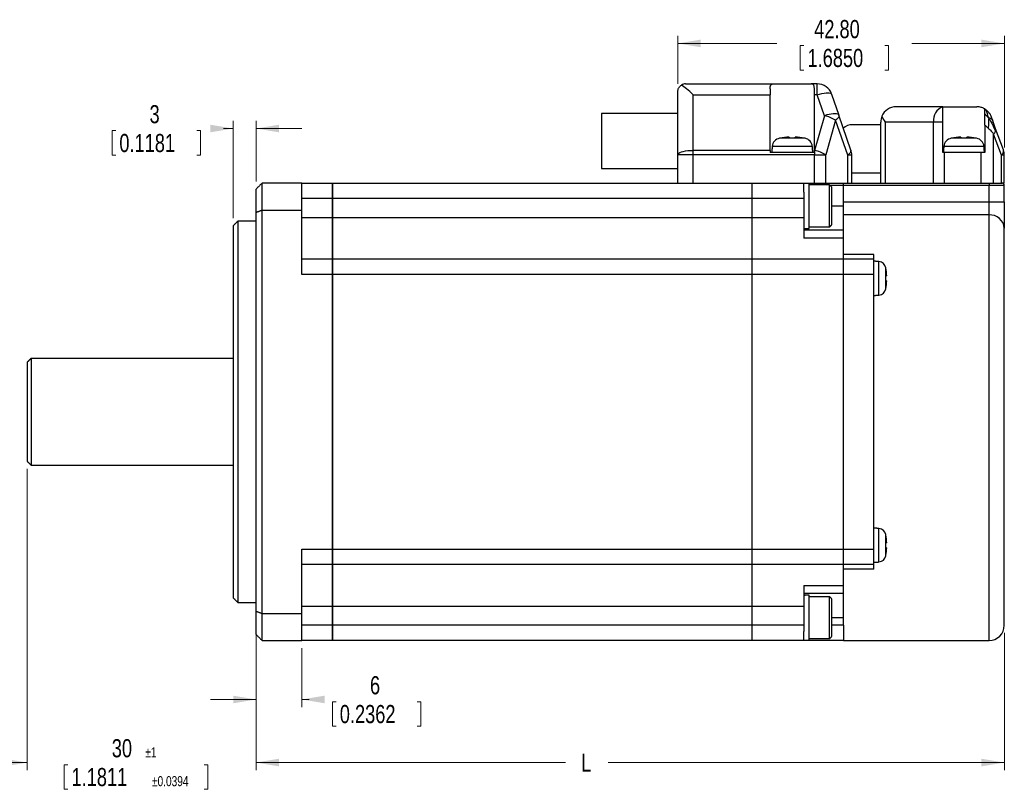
# Model space of a CAD drawing. Header units: millimetres. Extents: x 11 to 421, y 5 to 275.
# Tile 8 of 10: x 146 to 275, y 83 to 184. Entities that reach past the tile are written whole.
import ezdxf

# ---------------------------------------------------------------- set-up
doc = ezdxf.new("R2010")
doc.units = ezdxf.units.MM
doc.styles.add('SLDTEXTSTYLE0', font='TXT', dxfattribs={"width": 0.75})
doc.dimstyles.new('SLDDIMSTYLE0', dxfattribs={"dimtxt": 2.38125, "dimasz": 3, "dimexe": 0, "dimexo": 0.0625, "dimgap": 0.595313, "dimtad": 0, "dimrnd": 1e-09, "dimzin": 12, "dimdsep": 46, "dimtxsty": 'SLDTEXTSTYLE0', "dimsah": 1, "dimcen": 0.09, "dimadec": 0, "dimazin": 0, "dimtol": 1, "dimtp": 1, "dimtm": 1, "dimtfac": 1, "dimtofl": 0, "dimtmove": 0, "dimatfit": 3, "dimfxl": 1, "dimtolj": 1, "dimarcsym": 0})
doc.dimstyles.new('SLDDIMSTYLE1', dxfattribs={"dimtxt": 2.38125, "dimasz": 3, "dimexe": 0, "dimexo": 0.0625, "dimgap": 0.595313, "dimtad": 0, "dimdec": 1, "dimrnd": 1e-09, "dimzin": 12, "dimdsep": 46, "dimtxsty": 'SLDTEXTSTYLE0', "dimsah": 1, "dimcen": 0.09, "dimadec": 0, "dimazin": 0, "dimtol": 1, "dimtp": 1, "dimtm": 1, "dimtfac": 1, "dimtdec": 1, "dimtofl": 0, "dimtmove": 0, "dimatfit": 3, "dimfxl": 1, "dimtolj": 1, "dimtzin": 12, "dimarcsym": 0})
doc.dimstyles.new('SLDDIMSTYLE2', dxfattribs={"dimtxt": 2.38125, "dimasz": 3, "dimexe": 0, "dimexo": 0.0625, "dimgap": 0.595313, "dimtad": 0, "dimrnd": 1e-09, "dimzin": 12, "dimdsep": 46, "dimtxsty": 'SLDTEXTSTYLE0', "dimsah": 1, "dimcen": 0.09, "dimadec": 0, "dimazin": 0, "dimtfac": 1, "dimtofl": 0, "dimtmove": 0, "dimatfit": 3, "dimfxl": 1, "dimtolj": 1, "dimtzin": 12, "dimarcsym": 0})
doc.dimstyles.new('SLDDIMSTYLE3', dxfattribs={"dimtxt": 2.38125, "dimasz": 3, "dimexe": 0, "dimexo": 0.0625, "dimgap": 0.595313, "dimtad": 0, "dimrnd": 1e-09, "dimzin": 4, "dimdsep": 46, "dimtxsty": 'SLDTEXTSTYLE0', "dimsah": 1, "dimcen": 0.09, "dimadec": 0, "dimazin": 0, "dimtfac": 1, "dimtofl": 0, "dimtmove": 0, "dimatfit": 3, "dimfxl": 1, "dimtolj": 1, "dimtzin": 12, "dimarcsym": 0})

# ---------------------------------------------------------------- blocks, each defined once
blk = doc.blocks.new('*D5')
at = {"color": 7, "linetype": 'Continuous', "lineweight": 0}
for p, q in [((147.07, 125.06), (147.07, 85.56)), ((177.07, 105.41), (177.07, 85.56)), ((147.07, 86.56), (141.07, 86.56)), ((177.07, 86.56), (183.07, 86.56)), ((151.9, 86.28), (151.9, 83.06)), ((151.9, 86.28), (152.39, 86.28)), ((170.72, 86.28), (170.24, 86.28)), ((170.72, 86.28), (170.72, 83.06)), ((151.9, 83.06), (152.39, 83.06)), ((170.72, 83.06), (170.24, 83.06))]:
    blk.add_line(p, q, dxfattribs=at)
for points in [[(147.07, 86.56), (144.07, 87.06), (144.07, 86.06)], [(177.07, 86.56), (180.07, 86.06), (180.07, 87.06)]]:
    blk.add_solid(points, dxfattribs=at)
at = {"color": 7, "linetype": 'Continuous', "lineweight": 0, "attachment_point": 1, "style": 'SLDTEXTSTYLE0'}
for s, insert, char_height in [('30', (158.15, 89.63), 2.381), ('±1', (162.54, 88.56), 1.323), ('1.1811', (152.87, 85.85), 2.381), ('±0.0394', (163.42, 84.78), 1.323)]:
    blk.add_mtext(s, dxfattribs=dict(at, insert=insert, char_height=char_height))
blk = doc.blocks.new('*D6')
at = {"color": 7, "linetype": 'Continuous', "lineweight": 0}
for p, q in [((177.07, 105.41), (177.07, 85.56)), ((275.17, 103.56), (275.17, 85.56)), ((177.07, 86.56), (217.63, 86.56)), ((275.17, 86.56), (223.24, 86.56))]:
    blk.add_line(p, q, dxfattribs=at)
for points in [[(177.07, 86.56), (180.07, 86.06), (180.07, 87.06)], [(275.17, 86.56), (272.17, 87.06), (272.17, 86.06)]]:
    blk.add_solid(points, dxfattribs=at)
at = {"color": 7, "linetype": 'Continuous', "lineweight": 0, "insert": (219.7, 87.74), "char_height": 2.38, "attachment_point": 1, "style": 'SLDTEXTSTYLE0'}
blk.add_mtext('L', dxfattribs=at)
blk = doc.blocks.new('*D7')
at = {"color": 7, "linetype": 'Continuous', "lineweight": 0}
for p, q in [((177.07, 105.41), (177.07, 93.83)), ((183.07, 101.56), (183.07, 93.83)), ((177.07, 94.83), (171.07, 94.83)), ((183.07, 94.83), (184.04, 94.83)), ((187.07, 94.54), (187.07, 91.33)), ((187.07, 94.54), (187.55, 94.54)), ((198.68, 94.54), (198.19, 94.54)), ((198.68, 94.54), (198.68, 91.33)), ((187.07, 91.33), (187.55, 91.33)), ((198.68, 91.33), (198.19, 91.33))]:
    blk.add_line(p, q, dxfattribs=at)
for points in [[(177.07, 94.83), (174.07, 95.33), (174.07, 94.33)], [(183.07, 94.83), (186.07, 94.33), (186.07, 95.33)]]:
    blk.add_solid(points, dxfattribs=at)
at = {"color": 7, "linetype": 'Continuous', "lineweight": 0, "attachment_point": 1, "style": 'SLDTEXTSTYLE0'}
for s, insert, char_height in [('6', (192, 97.89), 2.38), ('0.2362', (188.04, 94.11), 2.381)]:
    blk.add_mtext(s, dxfattribs=dict(at, insert=insert, char_height=char_height))
blk = doc.blocks.new('*D8')
at = {"color": 7, "linetype": 'Continuous', "lineweight": 0}
for p, q in [((174.07, 157.96), (174.07, 170.71)), ((177.07, 162.76), (177.07, 170.71)), ((158.18, 169.43), (158.18, 166.22)), ((158.18, 169.43), (158.66, 169.43)), ((169.78, 169.43), (169.3, 169.43)), ((169.78, 169.43), (169.78, 166.22)), ((174.07, 169.71), (172.81, 169.71)), ((177.07, 169.71), (183.07, 169.71)), ((158.18, 166.22), (158.66, 166.22)), ((169.78, 166.22), (169.3, 166.22))]:
    blk.add_line(p, q, dxfattribs=at)
for points in [[(174.07, 169.71), (171.07, 170.21), (171.07, 169.21)], [(177.07, 169.71), (180.07, 169.21), (180.07, 170.21)]]:
    blk.add_solid(points, dxfattribs=at)
at = {"color": 7, "linetype": 'Continuous', "lineweight": 0, "attachment_point": 1, "style": 'SLDTEXTSTYLE0'}
for s, insert, char_height in [('3', (163.1, 172.78), 2.38), ('0.1181', (159.14, 169), 2.381)]:
    blk.add_mtext(s, dxfattribs=dict(at, insert=insert, char_height=char_height))
blk = doc.blocks.new('*D9')
at = {"color": 7, "linetype": 'Continuous', "lineweight": 0}
for p, q in [((232.37, 175.56), (232.37, 181.87)), ((232.37, 180.87), (245.35, 180.87)), ((275.17, 180.87), (263.03, 180.87)), ((275.17, 167.21), (275.17, 181.87)), ((248.39, 180.59), (248.39, 177.37)), ((248.39, 180.59), (248.87, 180.59)), ((259.99, 180.59), (259.51, 180.59)), ((259.99, 180.59), (259.99, 177.37)), ((248.39, 177.37), (248.87, 177.37)), ((259.99, 177.37), (259.51, 177.37))]:
    blk.add_line(p, q, dxfattribs=at)
for points in [[(232.37, 180.87), (235.37, 180.37), (235.37, 181.37)], [(275.17, 180.87), (272.17, 181.37), (272.17, 180.37)]]:
    blk.add_solid(points, dxfattribs=at)
at = {"color": 7, "linetype": 'Continuous', "lineweight": 0, "char_height": 2.381, "attachment_point": 1, "style": 'SLDTEXTSTYLE0'}
for s, insert in [('42.80', (250.24, 183.94)), ('1.6850', (249.36, 180.16))]:
    blk.add_mtext(s, dxfattribs=dict(at, insert=insert))

msp = doc.modelspace()

# ---------------------------------------------------------------- linework, layer by layer
at = {"color": 7, "linetype": 'Continuous', "lineweight": 30}
for p, q in [((232.3652, 166.2625), (232.3652, 174.5612)), ((233.3652, 175.5612), (244.8714, 175.5612)), ((244.4652, 174.9062), (244.4652, 174.1456)), ((244.8714, 175.5612), (249.859, 175.5612)), ((250.6388, 175.5612), (249.859, 175.5612)), ((250.2652, 174.1456), (250.2652, 174.9062)), ((250.6388, 174.1456), (250.6388, 175.5612)), ((234.3652, 166.8469), (234.3652, 174.1456)), ((234.3652, 174.1456), (244.4652, 174.1456)), ((244.4652, 166.8469), (244.4652, 174.1456)), ((250.6388, 174.1456), (250.2652, 174.1456)), ((250.2652, 166.8469), (250.2652, 174.1456)), ((251.5866, 171.394), (250.6388, 174.1456)), ((252.5298, 174.2125), (253.4776, 171.4609)), ((267.1152, 172.5612), (260.9652, 172.5612)), ((267.1152, 172.5612), (267.1152, 172.5452)), ((267.1152, 172.5612), (271.5683, 172.5612)), ((267.1152, 170.5612), (267.1152, 172.5452)), ((222.3652, 171.6612), (222.3652, 164.4612)), ((251.5866, 171.394), (250.2941, 166.8469)), ((253.051, 170.8095), (251.7585, 166.2625)), ((254.6296, 166.2264), (253.051, 170.8095)), ((255.0562, 166.8777), (253.4776, 171.4609)), ((258.9652, 162.5612), (258.9652, 170.5612)), ((265.8794, 170.5612), (259.551, 170.5612)), ((259.551, 170.5612), (259.551, 162.5612)), ((265.8794, 162.5612), (265.8794, 170.5612)), ((267.1152, 170.5612), (265.8794, 170.5612)), ((267.1152, 166.5612), (267.1152, 170.5612)), ((272.6152, 170.1653), (272.6152, 166.5612)), ((275.043, 166.8946), (274.0245, 169.6722)), ((249.0389, 168.4328), (245.6916, 168.4328)), ((245.7452, 168.4343), (245.7452, 168.4435)), ((246.9752, 168.5831), (246.9752, 168.4343)), ((247.7552, 168.4343), (247.7552, 168.5831)), ((248.9852, 168.4435), (248.9852, 168.4343)), ((271.5389, 168.4328), (268.1916, 168.4328)), ((268.2452, 168.4343), (268.2452, 168.4435)), ((269.4752, 168.5831), (269.4752, 168.4343)), ((270.2552, 168.4343), (270.2552, 168.5831)), ((271.4852, 168.4435), (271.4852, 168.4343)), ((273.7642, 162.5612), (273.7642, 168.9837)), ((274.7827, 166.2061), (273.7642, 168.9837)), ((234.3652, 166.2625), (234.3652, 166.8469)), ((244.4652, 166.8469), (234.3652, 166.8469)), ((244.4652, 166.8469), (244.4652, 166.5612)), ((250.2652, 166.5612), (244.4652, 166.5612)), ((249.9952, 167.3614), (244.7352, 167.3614)), ((250.2652, 166.5612), (250.2652, 166.8469)), ((250.2652, 166.8469), (250.2941, 166.8469)), ((250.2941, 166.8469), (250.2941, 166.2625)), ((267.2936, 166.5612), (267.1152, 166.5612)), ((269.8652, 167.3614), (267.2352, 167.3614)), ((267.2936, 166.5612), (267.2936, 162.5612)), ((272.1468, 166.5612), (267.2936, 166.5612)), ((272.4952, 167.3614), (269.8652, 167.3614)), ((272.1468, 162.5612), (272.1468, 166.5612)), ((272.6152, 166.5612), (272.1468, 166.5612)), ((232.3652, 162.5612), (232.3652, 166.2625)), ((234.3652, 166.2625), (232.3652, 166.2625)), ((234.3652, 162.5612), (234.3652, 166.2625)), ((250.2941, 166.2625), (234.3652, 166.2625)), ((250.2941, 162.5612), (250.2941, 166.2625)), ((250.2941, 166.2625), (251.7585, 166.2625)), ((251.7585, 162.5612), (251.7585, 166.2625)), ((254.6296, 162.5612), (254.6296, 166.2264)), ((255.1652, 166.2264), (254.6296, 166.2264)), ((255.1652, 162.5612), (255.1652, 166.2264)), ((274.7827, 162.5612), (274.7827, 166.2061)), ((275.1652, 166.2061), (274.7827, 166.2061)), ((275.1652, 162.5612), (275.1652, 166.2061)), ((255.1652, 163.9119), (255.2108, 163.9112)), ((177.0652, 158.7146), (177.0652, 161.7612)), ((177.8652, 159.0187), (177.8652, 162.5612)), ((183.0652, 162.5612), (177.8652, 162.5612)), ((183.0652, 159.0187), (183.0652, 162.5612)), ((183.0652, 162.5612), (187.0652, 162.5612)), ((187.0652, 160.5612), (187.0652, 162.5612)), ((187.0652, 162.5612), (242.0652, 162.5612)), ((187.0652, 162.5612), (187.0652, 160.5612)), ((242.0652, 162.5612), (248.8652, 162.5612)), ((242.0652, 162.5612), (242.0652, 160.5612)), ((242.0652, 162.5612), (242.0652, 160.5612)), ((248.8652, 161.3737), (248.8652, 162.5612)), ((248.8652, 162.5612), (254.0652, 162.5612)), ((248.8652, 161.3737), (248.8652, 157.9958)), ((249.5652, 156.6112), (249.5652, 162.5079)), ((252.2652, 156.8112), (252.2652, 162.3112)), ((252.3152, 162.2612), (254.0652, 162.2612)), ((252.5652, 157.1112), (252.5652, 162.0112)), ((254.0652, 162.2612), (254.0652, 162.5612)), ((254.0652, 162.5612), (273.1652, 162.5612)), ((254.0652, 162.2612), (254.0652, 162.5612)), ((254.0652, 160.0986), (254.0652, 162.2612)), ((254.0652, 162.2612), (273.1652, 162.2612)), ((254.0652, 160.0986), (254.0652, 162.2612)), ((273.1652, 162.5612), (273.1652, 162.2612)), ((273.1652, 162.5612), (274.8652, 162.5612)), ((273.1652, 162.2612), (275.1652, 162.2612)), ((273.1652, 160.0986), (273.1652, 162.2612)), ((275.1652, 162.5612), (274.8652, 162.5612)), ((275.1652, 160.0986), (275.1652, 162.2612)), ((183.0652, 160.5612), (187.0652, 160.5612)), ((187.0652, 158.0612), (187.0652, 160.5612)), ((187.0652, 160.5612), (242.0652, 160.5612)), ((187.0652, 160.5612), (187.0652, 158.0612)), ((242.0652, 160.5612), (248.8652, 160.5612)), ((242.0652, 160.5612), (242.0652, 158.0612)), ((242.0652, 160.5612), (242.0652, 158.0612)), ((254.0652, 160.0986), (273.1652, 160.0986)), ((254.0652, 158.3775), (254.0652, 160.0986)), ((273.1652, 158.3775), (273.1652, 160.0986)), ((273.1652, 160.0986), (275.1652, 160.0986)), ((275.1652, 160.0986), (275.1652, 156.6564)), ((177.8652, 106.1037), (177.8652, 159.0187)), ((177.8652, 159.0187), (183.0652, 159.0187)), ((183.0652, 150.5612), (183.0652, 159.0187)), ((252.5652, 159.5612), (254.0652, 159.5612)), ((174.6652, 157.5612), (174.6652, 107.5612)), ((177.0652, 106.4078), (177.0652, 158.7146)), ((183.0652, 158.0612), (187.0652, 158.0612)), ((187.0652, 152.5612), (187.0652, 158.0612)), ((187.0652, 158.0612), (242.0652, 158.0612)), ((187.0652, 158.0612), (187.0652, 152.5612)), ((242.0652, 158.0612), (248.8652, 158.0612)), ((242.0652, 158.0612), (242.0652, 152.5612)), ((242.0652, 158.0612), (242.0652, 152.5612)), ((248.8652, 157.9958), (248.8652, 155.3479)), ((254.0652, 156.3612), (254.0652, 158.3775)), ((273.1652, 158.3775), (254.0652, 158.3775)), ((273.1652, 102.5612), (273.1652, 158.3775)), ((174.0652, 156.9612), (174.0652, 108.1612)), ((254.0652, 156.3612), (248.8652, 156.3612)), ((254.0652, 155.3479), (254.0652, 156.3612)), ((275.1652, 104.5612), (275.1652, 156.6564)), ((254.0652, 155.3479), (248.8652, 155.3479)), ((254.0652, 152.5612), (254.0652, 155.3479)), ((187.0652, 152.5612), (183.0652, 152.5612)), ((187.0652, 150.5612), (187.0652, 152.5612)), ((187.0652, 152.5612), (187.0652, 150.5612)), ((242.0652, 152.5612), (187.0652, 152.5612)), ((242.0652, 152.5612), (242.0652, 150.5612)), ((254.0652, 152.5612), (242.0652, 152.5612)), ((242.0652, 152.5612), (242.0652, 150.5612)), ((258.0652, 153.1862), (254.0652, 153.1862)), ((254.0652, 150.5612), (254.0652, 152.5612)), ((258.0652, 152.5612), (254.0652, 152.5612)), ((254.0652, 150.5612), (254.0652, 152.5612)), ((258.0652, 152.5612), (258.0652, 153.1862)), ((258.0652, 150.5612), (258.0652, 152.5612)), ((258.7321, 147.8695), (258.7321, 152.2529)), ((259.6249, 148.6665), (259.6249, 151.4559)), ((259.6261, 151.4112), (259.6338, 151.4112)), ((187.0652, 150.5612), (183.0652, 150.5612)), ((187.0652, 114.5612), (187.0652, 150.5612)), ((187.0652, 150.5612), (187.0652, 114.5612)), ((242.0652, 150.5612), (187.0652, 150.5612)), ((254.0652, 150.5612), (242.0652, 150.5612)), ((242.0652, 150.5612), (242.0652, 114.5612)), ((242.0652, 150.5612), (242.0652, 114.5612)), ((254.0652, 114.5612), (254.0652, 150.5612)), ((258.0652, 150.5612), (254.0652, 150.5612)), ((254.0652, 114.5612), (254.0652, 150.5612)), ((258.0652, 132.5612), (258.0652, 150.5612)), ((259.7501, 150.3862), (259.6261, 150.3862)), ((259.6261, 149.7362), (259.7501, 149.7362)), ((259.6338, 148.7112), (259.6261, 148.7112)), ((147.5652, 139.5612), (147.5652, 125.5612)), ((147.0652, 139.0612), (147.0652, 126.0612)), ((258.0652, 114.5612), (258.0652, 132.5612)), ((258.7321, 112.8695), (258.7321, 117.2529)), ((259.6249, 113.6665), (259.6249, 116.4559)), ((259.6261, 116.4112), (259.6338, 116.4112)), ((259.7501, 115.3862), (259.6261, 115.3862)), ((183.0652, 114.5612), (187.0652, 114.5612)), ((183.0652, 106.1037), (183.0652, 114.5612)), ((187.0652, 112.5612), (187.0652, 114.5612)), ((187.0652, 114.5612), (187.0652, 112.5612)), ((187.0652, 114.5612), (242.0652, 114.5612)), ((242.0652, 114.5612), (254.0652, 114.5612)), ((242.0652, 114.5612), (242.0652, 112.5612)), ((242.0652, 114.5612), (242.0652, 112.5612)), ((254.0652, 112.5612), (254.0652, 114.5612)), ((254.0652, 114.5612), (258.0652, 114.5612)), ((254.0652, 112.5612), (254.0652, 114.5612)), ((258.0652, 112.5612), (258.0652, 114.5612)), ((259.6261, 114.7362), (259.7501, 114.7362)), ((259.6338, 113.7112), (259.6261, 113.7112)), ((183.0652, 112.5612), (187.0652, 112.5612)), ((187.0652, 107.0612), (187.0652, 112.5612)), ((187.0652, 112.5612), (242.0652, 112.5612)), ((187.0652, 112.5612), (187.0652, 107.0612)), ((242.0652, 112.5612), (254.0652, 112.5612)), ((242.0652, 112.5612), (242.0652, 107.0612)), ((242.0652, 112.5612), (242.0652, 107.0612)), ((254.0652, 109.7745), (254.0652, 112.5612)), ((254.0652, 112.5612), (258.0652, 112.5612)), ((258.0652, 111.9362), (258.0652, 112.5612)), ((258.0652, 111.9362), (254.0652, 111.9362)), ((248.8652, 109.7745), (254.0652, 109.7745)), ((248.8652, 109.7745), (248.8652, 107.1266)), ((254.0652, 108.7612), (254.0652, 109.7745)), ((248.8652, 108.7612), (254.0652, 108.7612)), ((249.5652, 102.6112), (249.5652, 108.5079)), ((254.0652, 106.2267), (254.0652, 108.7612)), ((252.2652, 102.8112), (252.2652, 108.3112)), ((252.5652, 103.1112), (252.5652, 108.0112)), ((177.0652, 103.3612), (177.0652, 106.4078)), ((177.8652, 102.5612), (177.8652, 106.1037)), ((177.8652, 106.1037), (183.0652, 106.1037)), ((183.0652, 107.0612), (187.0652, 107.0612)), ((183.0652, 102.5612), (183.0652, 106.1037)), ((187.0652, 104.5612), (187.0652, 107.0612)), ((187.0652, 107.0612), (242.0652, 107.0612)), ((187.0652, 107.0612), (187.0652, 104.5612)), ((242.0652, 107.0612), (248.8652, 107.0612)), ((242.0652, 107.0612), (242.0652, 104.5612)), ((242.0652, 107.0612), (242.0652, 104.5612)), ((248.8652, 107.1266), (248.8652, 103.7487)), ((254.0652, 105.5612), (254.0652, 106.2267)), ((252.5652, 105.5612), (254.0652, 105.5612)), ((254.0652, 104.5612), (254.0652, 105.5612)), ((187.0652, 104.5612), (183.0652, 104.5612)), ((187.0652, 102.5612), (187.0652, 104.5612)), ((242.0652, 104.5612), (187.0652, 104.5612)), ((187.0652, 104.5612), (187.0652, 102.5612)), ((248.8652, 104.5612), (242.0652, 104.5612)), ((242.0652, 104.5612), (242.0652, 102.5612)), ((242.0652, 104.5612), (242.0652, 102.5612)), ((248.8652, 102.5612), (248.8652, 103.7487)), ((254.0652, 104.5612), (252.5652, 104.5612)), ((254.0652, 104.5612), (254.0652, 102.5612)), ((177.8652, 102.5612), (183.0652, 102.5612)), ((187.0652, 102.5612), (183.0652, 102.5612)), ((242.0652, 102.5612), (187.0652, 102.5612)), ((248.8652, 102.5612), (242.0652, 102.5612)), ((254.0652, 102.5612), (248.8652, 102.5612))]:
    msp.add_line(p, q, dxfattribs=at)
at = {"color": 7, "linetype": 'Continuous', "lineweight": 30, "flags": 128}
for points in [[(250.6388, 174.1456), (250.9488, 174.2355), (251.2505, 174.3072), (251.5358, 174.359), (251.7971, 174.3893), (252.0273, 174.3975), (252.2203, 174.3832), (252.3708, 174.3468), (252.4749, 174.2895), (252.5298, 174.2125)], [(253.4776, 171.4609), (253.4227, 171.5378), (253.3186, 171.5952), (253.1681, 171.6315), (252.9751, 171.6458), (252.7449, 171.6376), (252.4836, 171.6073), (252.1983, 171.5555), (251.8966, 171.4838), (251.5866, 171.394)], [(253.4776, 171.4609), (253.4896, 171.3947), (253.4824, 171.3226), (253.4559, 171.2453), (253.4104, 171.1636), (253.3465, 171.0782), (253.2647, 170.9902), (253.1658, 170.9003), (253.051, 170.8095)], [(232.3652, 166.2625), (232.3956, 166.3639), (232.4858, 166.4623), (232.6332, 166.5547), (232.8331, 166.6381), (233.0796, 166.7102), (233.3652, 166.7686), (233.6812, 166.8116), (234.0179, 166.838), (234.3652, 166.8469)], [(254.6296, 166.2264), (254.7445, 166.3172), (254.8433, 166.4071), (254.9251, 166.4951), (254.9891, 166.5804), (255.0345, 166.6622), (255.061, 166.7395), (255.0682, 166.8116), (255.0562, 166.8777)]]:
    msp.add_lwpolyline(points, dxfattribs=at)
at = {"color": 7, "linetype": 'Continuous', "lineweight": 30}
for centre, radius, start, end in [((250.6388, 173.5612), 2, 19.005984, 90), ((260.9652, 170.5612), 2, 90, 157.5), ((267.7411, 170.7785), 1.8743, 109.506667, 186.658205), ((250.2422, 165.8986), 5.6574, 60.232799, 76.252938), ((260.9652, 170.5612), 2, 157.5, 180), ((255.2414, 168.4458), 1.7656, 90.993945, 131.772352), ((272.9521, 169.7935), 1.1469, 315.080188, 337.289702), ((273.5906, 169.5306), 0.4565, 336.791882, 18.070293), ((245.9307, 167.2568), 1.2, 101.492744, 175), ((247.3652, 160.2012), 8.4, 101.119571, 101.492744), ((247.3652, 160.2012), 8.3909, 92.663993, 101.131728), ((247.3652, 160.2012), 8.2423, 87.287931, 92.712069), ((247.3652, 160.2012), 8.3909, 78.868272, 87.336007), ((247.3652, 160.2012), 8.4, 78.507256, 78.880429), ((248.7998, 167.2568), 1.2, 5, 78.507256), ((268.4307, 167.2568), 1.2, 101.492744, 175), ((269.8652, 160.2012), 8.4, 101.119571, 101.492744), ((269.8652, 160.2012), 8.3909, 92.663993, 101.131728), ((269.8652, 160.2012), 8.2423, 87.287931, 92.712069), ((269.8652, 160.2012), 8.3909, 78.868272, 87.336007), ((269.8652, 160.2012), 8.4, 78.507256, 78.880429), ((271.2998, 167.2568), 1.2, 5, 78.507256), ((248.9497, 161.3515), 5.6574, 60.232799, 76.252938), ((253.1652, 166.2264), 2, 0, 19.005984), ((274.3379, 166.7677), 0.7164, 308.378372, 10.204956), ((273.1652, 166.2061), 2, 360, 20.136303), ((274.8652, 162.2612), 0.3, 360, 90), ((273.2896, 156.4995), 1.8822, 4.783331, 93.789739), ((258.6449, 151.2567), 1, 11.492744, 85), ((252.7652, 150.0612), 7, 11.119571, 11.492744), ((252.7652, 150.0612), 6.9925, 2.663993, 11.131728), ((252.7652, 150.0612), 6.8686, 357.287931, 2.712069), ((258.6449, 148.8657), 1, 275, 348.507256), ((252.7652, 150.0612), 7, 348.507256, 348.880429), ((252.7652, 150.0612), 6.9925, 348.868272, 357.336007), ((258.6449, 116.2567), 1, 11.492744, 85), ((252.7652, 115.0612), 7, 11.119571, 11.492744), ((252.7652, 115.0612), 6.9925, 2.663993, 11.131728), ((252.7652, 115.0612), 6.8686, 357.287931, 2.712069), ((258.6449, 113.8657), 1, 275, 348.507256), ((252.7652, 115.0612), 7, 348.507256, 348.880429), ((252.7652, 115.0612), 6.9925, 348.868272, 357.336007), ((273.1652, 104.5612), 2, 270, 360)]:
    msp.add_arc(centre, radius, start, end, dxfattribs=at)
for centre, major_axis, ratio, start_param, end_param in [((234.3652, 173.5612), (1.9781, -1.9781), 0.14936913, 1.71906923, 2.5953853), ((260.9652, 170.5612), (1.8478, -1.8478), 0.41421356, 3.92699082, 4.3196899), ((249.3227, 159.5612), (5.1095, 0), 0.57735027, 1.52332087, 1.66045715), ((249.8077, 159.5612), (5.1095, 0), 0.57735027, 1.61827179, 1.75631466), ((249.3227, 105.5612), (5.1095, 0), 0.57735027, 1.52332087, 1.66045715), ((249.8077, 105.5612), (5.1095, 0), 0.57735027, 1.61827179, 1.75631466)]:
    msp.add_ellipse(centre, major_axis=major_axis, ratio=ratio, start_param=start_param, end_param=end_param, dxfattribs=at)
for points, knots in [([(232.3652, 174.5612), (232.3652, 174.5632), (232.3653, 174.608), (232.3781, 174.7905), (232.4644, 175.0327), (232.6417, 175.2669), (232.7656, 175.3585), (232.8284, 175.4049)], [0, 0, 0, 0, 0.006254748, 0.140670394, 0.573011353, 0.783702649, 1, 1, 1, 1]), ([(233.3652, 175.5612), (233.3635, 175.5612), (233.2716, 175.561), (233.0854, 175.539), (232.9149, 175.45), (232.8284, 175.4049)], [0, 0, 0, 0, 0.0093263, 0.49790697, 1, 1, 1, 1]), ([(244.4652, 174.9062), (244.4666, 174.9766), (244.4693, 175.1192), (244.4977, 175.2889), (244.5533, 175.4211), (244.6583, 175.5356), (244.7887, 175.5513), (244.8714, 175.5612)], [0, 0, 0, 0, 0.17099938, 0.34666175, 0.51776163, 0.69423982, 1, 1, 1, 1]), ([(250.2652, 174.9062), (250.2639, 174.9766), (250.2612, 175.1192), (250.2327, 175.2889), (250.1771, 175.4211), (250.0721, 175.5356), (249.9417, 175.5513), (249.859, 175.5612)], [0, 0, 0, 0, 0.17099938, 0.34666175, 0.51776163, 0.69423982, 1, 1, 1, 1]), ([(272.6152, 172.2653), (272.609, 172.2692), (272.5965, 172.2771), (272.4965, 172.3347), (272.3406, 172.4098), (272.1315, 172.4847), (271.8761, 172.5464), (271.6718, 172.5562), (271.5683, 172.5612)], [0, 0, 0, 0, 0.16718079, 0.33955469, 0.5065569, 0.67735597, 0.83653543, 1, 1, 1, 1]), ([(272.6152, 171.6018), (272.6152, 171.67), (272.6152, 171.8083), (272.6152, 171.9922), (272.6152, 172.1528), (272.6152, 172.2495), (272.6152, 172.261), (272.6152, 172.2653)], [0, 0, 0, 0, 0.16247411, 0.32920119, 0.58329586, 0.84477641, 1, 1, 1, 1]), ([(273.1208, 171.1132), (273.0803, 171.2344), (273, 171.4746), (272.8987, 171.7734), (272.8144, 172.0055), (272.7534, 172.1529), (272.726, 172.1859), (272.7135, 172.2009)], [0, 0, 0, 0, 0.20462338, 0.40536794, 0.60111028, 0.81885567, 1, 1, 1, 1]), ([(272.7135, 172.2009), (272.7168, 172.1987), (272.7213, 172.1956), (272.7409, 172.158), (272.7466, 172.1471)], [0, 0, 0, 0, 0.70906073, 1, 1, 1, 1]), ([(273.1288, 171.8122), (273.069, 171.8815), (272.9449, 172.0252), (272.824, 172.0921), (272.7614, 172.1267)], [0, 0, 0, 0, 0.48169321, 1, 1, 1, 1]), ([(273.1061, 171.8262), (273.122, 171.8115), (273.2866, 171.6588), (273.3704, 171.4439), (273.4461, 171.2497)], [0, 0, 0, 0, 0.09615934, 1, 1, 1, 1]), ([(272.6152, 170.1653), (272.6152, 170.2586), (272.6152, 170.448), (272.6152, 170.8141), (272.6152, 171.2191), (272.6152, 171.4792), (272.6152, 171.6018)], [0, 0, 0, 0, 0.17116482, 0.34734483, 0.69245143, 1, 1, 1, 1]), ([(273.1208, 171.1132), (273.1122, 171.0004), (273.0952, 170.7791), (273.0922, 170.4002), (273.0866, 170.0631), (273.0644, 169.8635), (273.0543, 169.7724)], [0, 0, 0, 0, 0.308044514, 0.604690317, 0.819701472, 1, 1, 1, 1]), ([(273.1208, 171.1132), (273.2307, 170.9234), (273.4461, 170.5513), (273.7019, 170.0453), (273.8823, 169.6439), (273.9711, 169.4401), (274.0101, 169.3507)], [0, 0, 0, 0, 0.31620839, 0.61989408, 0.83322571, 1, 1, 1, 1]), ([(273.1208, 171.1132), (273.194, 171.1072), (273.3439, 171.0949), (273.4991, 170.9842), (273.5946, 170.8416), (273.6276, 170.7536), (273.6432, 170.7122)], [0, 0, 0, 0, 0.280079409, 0.574025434, 0.799938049, 1, 1, 1, 1]), ([(273.4461, 171.2497), (273.4488, 171.2422), (273.4544, 171.227), (273.4987, 171.1063), (273.5609, 170.9366), (273.6155, 170.7878), (273.6432, 170.7122)], [0, 0, 0, 0, 0.24448277, 0.49735954, 0.74467702, 1, 1, 1, 1]), ([(274.0245, 169.6722), (273.9938, 169.7559), (273.9314, 169.9261), (273.8306, 170.201), (273.7317, 170.4708), (273.673, 170.6309), (273.6432, 170.7122)], [0, 0, 0, 0, 0.24470772, 0.49737508, 0.74493943, 1, 1, 1, 1])]:
    msp.add_open_spline(points, degree=3, knots=knots, dxfattribs=at)
for points, degree in [([(272.7135, 172.2009), (272.6152, 172.2653)], 1), ([(272.7135, 172.2009), (272.8581, 172.0629)], 1), ([(272.8097, 172.0948), (272.7441, 172.154)], 1), ([(273.0256, 171.9311), (273.0227, 171.9257)], 1), ([(232.3652, 171.6612), (222.3652, 171.6612)], 1), ([(272.6152, 171.6018), (273.1208, 171.1132)], 1), ([(258.9652, 170.2112), (255.2108, 170.2112)], 1), ([(272.6152, 170.1653), (273.0543, 169.7724)], 1), ([(273.0543, 169.7724), (273.1906, 169.641), (273.463, 169.3781), (273.6638, 169.1151), (273.7642, 168.9837)], 3), ([(244.7352, 167.3614), (244.6652, 166.5612)], 1), ([(250.0652, 166.5612), (249.9952, 167.3614)], 1), ([(267.2352, 167.3614), (267.1652, 166.5612)], 1), ([(272.5652, 166.5612), (272.4952, 167.3614)], 1), ([(222.3652, 164.4612), (232.3652, 164.4612)], 1), ([(255.2108, 163.9112), (258.9652, 163.9112)], 1), ([(177.8652, 162.5612), (177.0652, 161.7612)], 1), ([(249.3227, 162.5112), (248.8652, 162.5112)], 1), ([(252.2652, 162.3112), (249.5652, 162.3112)], 1), ([(252.5652, 162.0112), (252.2652, 162.3112)], 1), ([(177.0652, 158.7146), (177.8652, 159.0187)], 1), ([(174.6652, 157.5612), (174.0652, 156.9612)], 1), ([(177.0652, 157.5612), (174.6652, 157.5612)], 1), ([(248.8652, 156.6112), (249.5652, 156.6112)], 1), ([(249.5652, 156.8112), (252.2652, 156.8112)], 1), ([(252.2652, 156.8112), (252.5652, 157.1112)], 1), ([(258.7321, 152.2529), (258.0652, 152.3112)], 1), ([(258.0652, 147.8112), (258.7321, 147.8695)], 1), ([(147.5652, 139.5612), (147.0652, 139.0612)], 1), ([(174.0652, 139.5612), (147.5652, 139.5612)], 1), ([(147.0652, 126.0612), (147.5652, 125.5612)], 1), ([(147.5652, 125.5612), (174.0652, 125.5612)], 1), ([(258.7321, 117.2529), (258.0652, 117.3112)], 1), ([(258.0652, 112.8112), (258.7321, 112.8695)], 1), ([(249.3227, 108.5112), (248.8652, 108.5112)], 1), ([(174.0652, 108.1612), (174.6652, 107.5612)], 1), ([(174.6652, 107.5612), (177.0652, 107.5612)], 1), ([(252.2652, 108.3112), (249.5652, 108.3112)], 1), ([(252.5652, 108.0112), (252.2652, 108.3112)], 1), ([(177.0652, 106.4078), (177.8652, 106.1037)], 1), ([(177.0652, 103.3612), (177.8652, 102.5612)], 1), ([(248.8652, 102.6112), (249.5652, 102.6112)], 1), ([(249.5652, 102.8112), (252.2652, 102.8112)], 1), ([(252.2652, 102.8112), (252.5652, 103.1112)], 1), ([(254.0652, 102.5612), (273.1652, 102.5612)], 1)]:
    msp.add_open_spline(points, degree=degree, dxfattribs=at)

# ---------------------------------------------------------------- dimensions: what is measured, and where the dimension line sits
at = {"color": 7, "linetype": 'Continuous', "lineweight": 0}
for base, p1, p2, dimstyle, picture, middle in [((232.3652, 180.8707), (275.1652, 166.2061), (232.3652, 174.5612), 'SLDDIMSTYLE3', '*D9', (254.1919, 180.8707)), ((177.0652, 169.7145), (174.0652, 156.9612), (177.0652, 161.7612), 'SLDDIMSTYLE2', '*D8', (163.977, 169.7145)), ((147.0652, 86.5612), (177.0652, 106.4078), (147.0652, 126.0612), 'SLDDIMSTYLE0', '*D5', (161.1191, 86.5612)), ((183.0652, 94.8251), (177.0652, 106.4078), (183.0652, 102.5612), 'SLDDIMSTYLE2', '*D7', (192.8737, 94.8251))]:
    dim = msp.add_linear_dim(base=base, p1=p1, p2=p2, dimstyle=dimstyle, dxfattribs=at)
    dim.commit()
    dim.dimension.update_dxf_attribs({"geometry": picture, "text_midpoint": middle, "dimtype": 160})
dim = msp.add_linear_dim(base=(177.0652, 86.5612), p1=(275.1652, 104.5612), p2=(177.0652, 106.4078), text='L', dimstyle='SLDDIMSTYLE1', dxfattribs=at)
dim.commit()
dim.dimension.update_dxf_attribs({"geometry": '*D6', "text_midpoint": (220.4352, 86.5612), "dimtype": 160})

doc.saveas('drawing.dxf')
